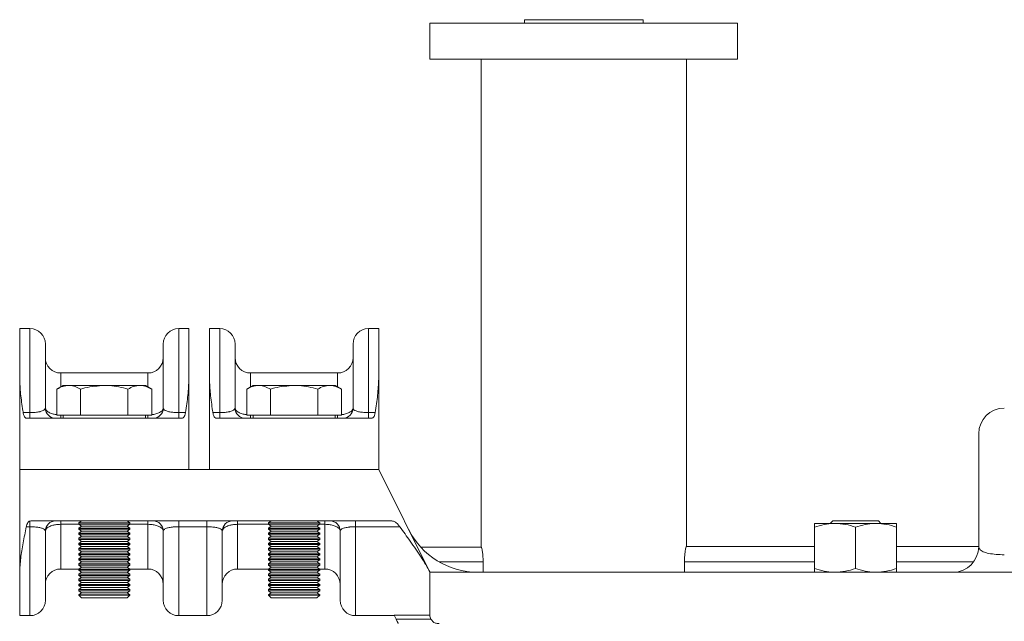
# Model space of a CAD drawing. Header units: millimetres. Extents: x -655 to 34, y 292 to 910.
# Tile 2 of 9: x -649 to -457, y 419 to 536. Entities that reach past the tile are written whole.
import ezdxf

# ---------------------------------------------------------------- set-up
doc = ezdxf.new("R2010")
doc.units = ezdxf.units.MM

msp = doc.modelspace()

# ---------------------------------------------------------------- linework, layer by layer
at = {"color": 7, "linetype": 'Continuous', "lineweight": 15}
for p, q in [((-550.137, 536.284), (-550.137, 535.594)), ((-550.137, 536.284), (-527.017, 536.284)), ((-527.017, 535.594), (-527.017, 536.284)), ((-568.577, 535.594), (-568.577, 528.594)), ((-568.577, 535.594), (-513.626, 535.594)), ((-513.626, 535.594), (-508.577, 535.594)), ((-508.577, 528.594), (-508.577, 535.594)), ((-568.577, 528.594), (-513.626, 528.594)), ((-558.577, 528.594), (-558.577, 433.448)), ((-518.577, 433.594), (-518.577, 528.594)), ((-513.626, 528.594), (-508.577, 528.594)), ((-646.577, 476.066), (-648.577, 476.066)), ((-648.577, 466.296), (-648.577, 476.066)), ((-615.577, 476.066), (-617.577, 476.066)), ((-615.577, 466.296), (-615.577, 476.066)), ((-609.577, 476.066), (-611.577, 476.066)), ((-611.577, 466.296), (-611.577, 476.066)), ((-578.577, 476.066), (-580.577, 476.066)), ((-578.577, 466.296), (-578.577, 476.066)), ((-643.577, 473.066), (-643.577, 460.594)), ((-620.577, 460.594), (-620.577, 473.066)), ((-606.577, 473.066), (-606.577, 460.594)), ((-583.577, 460.594), (-583.577, 473.066)), ((-623.577, 467.423), (-640.577, 467.423)), ((-586.577, 467.423), (-603.577, 467.423)), ((-648.577, 448.594), (-648.577, 466.296)), ((-640.077, 464.994), (-641.315, 464.28)), ((-639.006, 464.994), (-640.077, 464.994)), ((-632.077, 464.994), (-639.006, 464.994)), ((-632.077, 464.994), (-625.149, 464.994)), ((-624.077, 464.994), (-625.149, 464.994)), ((-622.84, 464.28), (-624.077, 464.994)), ((-615.577, 466.296), (-615.577, 448.594)), ((-611.577, 448.594), (-611.577, 466.296)), ((-603.077, 464.994), (-604.315, 464.28)), ((-602.006, 464.994), (-603.077, 464.994)), ((-595.077, 464.994), (-602.006, 464.994)), ((-595.077, 464.994), (-588.149, 464.994)), ((-587.077, 464.994), (-588.149, 464.994)), ((-585.84, 464.28), (-587.077, 464.994)), ((-578.577, 466.296), (-578.577, 448.594)), ((-641.315, 459.194), (-641.315, 464.28)), ((-636.696, 459.194), (-636.696, 464.28)), ((-627.459, 459.194), (-627.459, 464.28)), ((-622.84, 459.194), (-622.84, 464.28)), ((-604.315, 459.194), (-604.315, 464.28)), ((-599.696, 459.194), (-599.696, 464.28)), ((-590.459, 459.194), (-590.459, 464.28)), ((-585.84, 459.194), (-585.84, 464.28)), ((-647.894, 459.704), (-646.577, 459.704)), ((-646.577, 459.704), (-646.577, 458.594)), ((-639.006, 459.194), (-641.315, 459.194)), ((-640.077, 459.194), (-640.077, 458.594)), ((-636.696, 459.194), (-639.006, 459.194)), ((-632.077, 459.194), (-636.696, 459.194)), ((-627.459, 459.194), (-632.077, 459.194)), ((-625.149, 459.194), (-627.459, 459.194)), ((-622.84, 459.194), (-625.149, 459.194)), ((-624.077, 458.594), (-624.077, 459.194)), ((-617.577, 459.704), (-617.577, 458.594)), ((-617.577, 459.704), (-616.261, 459.704)), ((-610.894, 459.704), (-609.577, 459.704)), ((-609.577, 459.704), (-609.577, 458.594)), ((-602.006, 459.194), (-604.315, 459.194)), ((-603.077, 459.194), (-603.077, 458.594)), ((-599.696, 459.194), (-602.006, 459.194)), ((-595.077, 459.194), (-599.696, 459.194)), ((-590.459, 459.194), (-595.077, 459.194)), ((-588.149, 459.194), (-590.459, 459.194)), ((-585.84, 459.194), (-588.149, 459.194)), ((-587.077, 458.594), (-587.077, 459.194)), ((-580.577, 459.704), (-580.577, 458.594)), ((-580.577, 459.704), (-579.261, 459.704)), ((-647.205, 458.594), (-633.577, 458.594)), ((-633.577, 458.594), (-630.577, 458.594)), ((-630.577, 458.594), (-616.95, 458.594)), ((-610.205, 458.594), (-596.577, 458.594)), ((-596.577, 458.594), (-593.577, 458.594)), ((-593.577, 458.594), (-579.95, 458.594)), ((-461.577, 433.594), (-461.577, 455.594)), ((-643.109, 448.594), (-648.577, 448.594)), ((-648.577, 428.523), (-648.577, 448.594)), ((-643.109, 448.594), (-631.577, 448.594)), ((-628.616, 448.594), (-631.577, 448.594)), ((-628.616, 448.594), (-622.753, 448.594)), ((-622.753, 448.594), (-607.312, 448.594)), ((-596.577, 448.594), (-607.312, 448.594)), ((-596.577, 448.594), (-593.577, 448.594)), ((-589.594, 448.594), (-593.577, 448.594)), ((-589.594, 448.594), (-589.193, 448.594)), ((-578.577, 448.594), (-589.193, 448.594)), ((-578.577, 448.594), (-568.577, 428.594)), ((-646.577, 438.573), (-646.421, 438.594)), ((-646.577, 438.573), (-646.577, 437.456)), ((-631.577, 438.594), (-646.421, 438.594)), ((-640.577, 438.594), (-640.577, 437.925)), ((-636.523, 438.594), (-637.077, 438.206)), ((-637.077, 438.206), (-637.077, 437.982)), ((-637.077, 438.206), (-627.077, 438.206)), ((-637.077, 437.982), (-636.523, 437.594)), ((-637.077, 437.982), (-627.077, 437.982)), ((-628.616, 438.594), (-631.577, 438.594)), ((-622.753, 438.594), (-628.616, 438.594)), ((-627.077, 438.206), (-627.632, 438.594)), ((-627.632, 437.594), (-627.077, 437.982)), ((-627.077, 437.982), (-627.077, 438.206)), ((-623.577, 438.594), (-623.577, 437.925)), ((-622.753, 438.594), (-598.287, 438.594)), ((-617.577, 438.594), (-617.577, 437.456)), ((-612.077, 438.594), (-612.077, 437.456)), ((-606.077, 438.594), (-606.077, 437.925)), ((-599.523, 438.594), (-600.077, 438.206)), ((-600.077, 438.206), (-600.077, 437.982)), ((-600.077, 438.206), (-590.077, 438.206)), ((-600.077, 437.982), (-599.523, 437.594)), ((-600.077, 437.982), (-590.077, 437.982)), ((-575.99, 438.594), (-592.281, 438.594)), ((-590.077, 438.206), (-590.632, 438.594)), ((-590.632, 437.594), (-590.077, 437.982)), ((-590.077, 437.982), (-590.077, 438.206)), ((-589.077, 438.594), (-589.077, 437.925)), ((-583.077, 438.594), (-583.077, 437.456)), ((-489.577, 438.094), (-493.577, 438.094)), ((-490.023, 438.594), (-490.523, 438.094)), ((-485.577, 438.594), (-490.023, 438.594)), ((-481.577, 438.094), (-489.577, 438.094)), ((-481.132, 438.594), (-485.577, 438.594)), ((-477.577, 438.094), (-481.577, 438.094)), ((-480.632, 438.094), (-481.132, 438.594)), ((-646.577, 437.456), (-647.292, 437.456)), ((-643.577, 436.594), (-643.577, 423.122)), ((-636.523, 437.594), (-637.077, 437.206)), ((-637.077, 437.206), (-637.077, 436.982)), ((-637.077, 437.206), (-627.077, 437.206)), ((-637.077, 436.982), (-636.523, 436.594)), ((-637.077, 436.982), (-627.077, 436.982)), ((-636.523, 436.594), (-637.077, 436.206)), ((-637.077, 436.206), (-637.077, 435.982)), ((-637.077, 436.206), (-627.077, 436.206)), ((-637.077, 435.982), (-636.523, 435.594)), ((-637.077, 435.982), (-627.077, 435.982)), ((-636.523, 437.594), (-627.632, 437.594)), ((-636.523, 436.594), (-627.632, 436.594)), ((-627.077, 437.206), (-627.632, 437.594)), ((-627.632, 436.594), (-627.077, 436.982)), ((-627.077, 436.206), (-627.632, 436.594)), ((-627.632, 435.594), (-627.077, 435.982)), ((-627.077, 436.982), (-627.077, 437.206)), ((-627.077, 435.982), (-627.077, 436.206)), ((-620.577, 423.122), (-620.577, 436.594)), ((-612.077, 437.456), (-617.577, 437.456)), ((-609.077, 436.594), (-609.077, 423.122)), ((-599.523, 437.594), (-600.077, 437.206)), ((-600.077, 437.206), (-600.077, 436.982)), ((-600.077, 437.206), (-590.077, 437.206)), ((-600.077, 436.982), (-599.523, 436.594)), ((-600.077, 436.982), (-590.077, 436.982)), ((-599.523, 436.594), (-600.077, 436.206)), ((-600.077, 436.206), (-600.077, 435.982)), ((-600.077, 436.206), (-590.077, 436.206)), ((-600.077, 435.982), (-599.523, 435.594)), ((-600.077, 435.982), (-590.077, 435.982)), ((-599.523, 437.594), (-590.632, 437.594)), ((-599.523, 436.594), (-590.632, 436.594)), ((-590.077, 437.206), (-590.632, 437.594)), ((-590.632, 436.594), (-590.077, 436.982)), ((-590.077, 436.206), (-590.632, 436.594)), ((-590.632, 435.594), (-590.077, 435.982)), ((-590.077, 436.982), (-590.077, 437.206)), ((-590.077, 435.982), (-590.077, 436.206)), ((-586.077, 423.122), (-586.077, 436.594)), ((-574.446, 437.456), (-583.077, 437.456)), ((-493.577, 429.309), (-493.577, 437.38)), ((-485.577, 429.309), (-485.577, 437.38)), ((-477.577, 429.309), (-477.577, 437.38)), ((-636.523, 435.594), (-637.077, 435.206)), ((-637.077, 435.206), (-637.077, 434.982)), ((-637.077, 435.206), (-627.077, 435.206)), ((-637.077, 434.982), (-636.523, 434.594)), ((-637.077, 434.982), (-627.077, 434.982)), ((-636.523, 434.594), (-637.077, 434.206)), ((-637.077, 434.206), (-637.077, 433.982)), ((-637.077, 434.206), (-627.077, 434.206)), ((-637.077, 433.982), (-636.523, 433.594)), ((-637.077, 433.982), (-627.077, 433.982)), ((-636.523, 435.594), (-627.632, 435.594)), ((-636.523, 434.594), (-627.632, 434.594)), ((-627.077, 435.206), (-627.632, 435.594)), ((-627.632, 434.594), (-627.077, 434.982)), ((-627.077, 434.206), (-627.632, 434.594)), ((-627.632, 433.594), (-627.077, 433.982)), ((-627.077, 434.982), (-627.077, 435.206)), ((-627.077, 433.982), (-627.077, 434.206)), ((-599.523, 435.594), (-600.077, 435.206)), ((-600.077, 435.206), (-600.077, 434.982)), ((-600.077, 435.206), (-590.077, 435.206)), ((-600.077, 434.982), (-599.523, 434.594)), ((-600.077, 434.982), (-590.077, 434.982)), ((-599.523, 434.594), (-600.077, 434.206)), ((-600.077, 434.206), (-600.077, 433.982)), ((-600.077, 434.206), (-590.077, 434.206)), ((-600.077, 433.982), (-599.523, 433.594)), ((-600.077, 433.982), (-590.077, 433.982)), ((-599.523, 435.594), (-590.632, 435.594)), ((-599.523, 434.594), (-590.632, 434.594)), ((-590.077, 435.206), (-590.632, 435.594)), ((-590.632, 434.594), (-590.077, 434.982)), ((-590.077, 434.206), (-590.632, 434.594)), ((-590.632, 433.594), (-590.077, 433.982)), ((-590.077, 434.982), (-590.077, 435.206)), ((-590.077, 433.982), (-590.077, 434.206)), ((-636.523, 433.594), (-637.077, 433.206)), ((-637.077, 433.206), (-637.077, 432.982)), ((-637.077, 433.206), (-627.077, 433.206)), ((-637.077, 432.982), (-636.523, 432.594)), ((-637.077, 432.982), (-627.077, 432.982)), ((-636.523, 432.594), (-637.077, 432.206)), ((-637.077, 432.206), (-637.077, 431.982)), ((-637.077, 432.206), (-627.077, 432.206)), ((-636.523, 433.594), (-627.632, 433.594)), ((-636.523, 432.594), (-627.632, 432.594)), ((-627.077, 433.206), (-627.632, 433.594)), ((-627.632, 432.594), (-627.077, 432.982)), ((-627.077, 432.206), (-627.632, 432.594)), ((-627.077, 432.982), (-627.077, 433.206)), ((-627.077, 431.982), (-627.077, 432.206)), ((-599.523, 433.594), (-600.077, 433.206)), ((-600.077, 433.206), (-600.077, 432.982)), ((-600.077, 433.206), (-590.077, 433.206)), ((-600.077, 432.982), (-599.523, 432.594)), ((-600.077, 432.982), (-590.077, 432.982)), ((-599.523, 432.594), (-600.077, 432.206)), ((-600.077, 432.206), (-600.077, 431.982)), ((-600.077, 432.206), (-590.077, 432.206)), ((-599.523, 433.594), (-590.632, 433.594)), ((-599.523, 432.594), (-590.632, 432.594)), ((-590.077, 433.206), (-590.632, 433.594)), ((-590.632, 432.594), (-590.077, 432.982)), ((-590.077, 432.206), (-590.632, 432.594)), ((-590.077, 432.982), (-590.077, 433.206)), ((-590.077, 431.982), (-590.077, 432.206)), ((-558.502, 433.448), (-570.355, 433.448)), ((-518.594, 433.594), (-493.577, 433.594)), ((-477.577, 433.594), (-461.577, 433.594)), ((-637.077, 431.982), (-636.523, 431.594)), ((-637.077, 431.982), (-627.077, 431.982)), ((-636.523, 431.594), (-637.077, 431.206)), ((-637.077, 431.206), (-637.077, 430.982)), ((-637.077, 431.206), (-627.077, 431.206)), ((-637.077, 430.982), (-636.523, 430.594)), ((-637.077, 430.982), (-627.077, 430.982)), ((-636.523, 430.594), (-637.077, 430.206)), ((-637.077, 430.206), (-637.077, 429.982)), ((-637.077, 430.206), (-627.077, 430.206)), ((-636.523, 431.594), (-627.632, 431.594)), ((-636.523, 430.594), (-627.632, 430.594)), ((-627.632, 431.594), (-627.077, 431.982)), ((-627.077, 431.206), (-627.632, 431.594)), ((-627.632, 430.594), (-627.077, 430.982)), ((-627.077, 430.206), (-627.632, 430.594)), ((-627.077, 430.982), (-627.077, 431.206)), ((-627.077, 429.982), (-627.077, 430.206)), ((-600.077, 431.982), (-599.523, 431.594)), ((-600.077, 431.982), (-590.077, 431.982)), ((-599.523, 431.594), (-600.077, 431.206)), ((-600.077, 431.206), (-600.077, 430.982)), ((-600.077, 431.206), (-590.077, 431.206)), ((-600.077, 430.982), (-599.523, 430.594)), ((-600.077, 430.982), (-590.077, 430.982)), ((-599.523, 430.594), (-600.077, 430.206)), ((-600.077, 430.206), (-600.077, 429.982)), ((-600.077, 430.206), (-590.077, 430.206)), ((-599.523, 431.594), (-590.632, 431.594)), ((-599.523, 430.594), (-590.632, 430.594)), ((-590.632, 431.594), (-590.077, 431.982)), ((-590.077, 431.206), (-590.632, 431.594)), ((-590.632, 430.594), (-590.077, 430.982)), ((-590.077, 430.206), (-590.632, 430.594)), ((-590.077, 430.982), (-590.077, 431.206)), ((-590.077, 429.982), (-590.077, 430.206)), ((-558.212, 428.594), (-558.212, 430.594)), ((-518.943, 430.594), (-518.943, 428.594)), ((-648.577, 420.122), (-648.577, 428.523)), ((-640.577, 429.217), (-637.062, 429.217)), ((-637.077, 429.982), (-636.523, 429.594)), ((-637.077, 429.982), (-627.077, 429.982)), ((-636.523, 429.594), (-637.077, 429.206)), ((-637.077, 429.206), (-637.077, 428.982)), ((-637.077, 429.206), (-627.077, 429.206)), ((-637.077, 428.982), (-636.523, 428.594)), ((-637.077, 428.982), (-627.077, 428.982)), ((-636.523, 428.594), (-637.077, 428.206)), ((-637.077, 428.206), (-637.077, 427.982)), ((-637.077, 428.206), (-627.077, 428.206)), ((-636.523, 429.594), (-627.632, 429.594)), ((-636.523, 428.594), (-627.632, 428.594)), ((-627.632, 429.594), (-627.077, 429.982)), ((-627.077, 429.206), (-627.632, 429.594)), ((-627.632, 428.594), (-627.077, 428.982)), ((-627.077, 428.206), (-627.632, 428.594)), ((-627.093, 429.217), (-623.577, 429.217)), ((-627.077, 428.982), (-627.077, 429.206)), ((-627.077, 427.982), (-627.077, 428.206)), ((-606.077, 429.217), (-600.062, 429.217)), ((-600.077, 429.982), (-599.523, 429.594)), ((-600.077, 429.982), (-590.077, 429.982)), ((-599.523, 429.594), (-600.077, 429.206)), ((-600.077, 429.206), (-600.077, 428.982)), ((-600.077, 429.206), (-590.077, 429.206)), ((-600.077, 428.982), (-599.523, 428.594)), ((-600.077, 428.982), (-590.077, 428.982)), ((-599.523, 428.594), (-600.077, 428.206)), ((-600.077, 428.206), (-600.077, 427.982)), ((-600.077, 428.206), (-590.077, 428.206)), ((-599.523, 429.594), (-590.632, 429.594)), ((-599.523, 428.594), (-590.632, 428.594)), ((-590.632, 429.594), (-590.077, 429.982)), ((-590.077, 429.206), (-590.632, 429.594)), ((-590.632, 428.594), (-590.077, 428.982)), ((-590.077, 428.206), (-590.632, 428.594)), ((-590.093, 429.217), (-589.077, 429.217)), ((-590.077, 428.982), (-590.077, 429.206)), ((-590.077, 427.982), (-590.077, 428.206)), ((-568.577, 428.594), (-568.577, 428.594)), ((-568.577, 428.594), (-568.577, 420.219)), ((-568.577, 428.594), (-559.307, 428.594)), ((-559.307, 428.594), (-545.307, 428.594)), ((-545.307, 428.594), (-530.932, 428.594)), ((-530.932, 428.594), (-475.458, 428.594)), ((-442.1, 428.594), (-475.458, 428.594)), ((-637.077, 427.982), (-636.523, 427.594)), ((-637.077, 427.982), (-627.077, 427.982)), ((-636.523, 427.594), (-637.077, 427.206)), ((-637.077, 427.206), (-637.077, 426.982)), ((-637.077, 427.206), (-627.077, 427.206)), ((-637.077, 426.982), (-636.523, 426.594)), ((-637.077, 426.982), (-627.077, 426.982)), ((-636.523, 426.594), (-637.077, 426.206)), ((-636.523, 427.594), (-627.632, 427.594)), ((-636.523, 426.594), (-627.632, 426.594)), ((-627.632, 427.594), (-627.077, 427.982)), ((-627.077, 427.206), (-627.632, 427.594)), ((-627.632, 426.594), (-627.077, 426.982)), ((-627.077, 426.206), (-627.632, 426.594)), ((-627.077, 426.982), (-627.077, 427.206)), ((-600.077, 427.982), (-599.523, 427.594)), ((-600.077, 427.982), (-590.077, 427.982)), ((-599.523, 427.594), (-600.077, 427.206)), ((-600.077, 427.206), (-600.077, 426.982)), ((-600.077, 427.206), (-590.077, 427.206)), ((-600.077, 426.982), (-599.523, 426.594)), ((-600.077, 426.982), (-590.077, 426.982)), ((-599.523, 426.594), (-600.077, 426.206)), ((-599.523, 427.594), (-590.632, 427.594)), ((-599.523, 426.594), (-590.632, 426.594)), ((-590.632, 427.594), (-590.077, 427.982)), ((-590.077, 427.206), (-590.632, 427.594)), ((-590.632, 426.594), (-590.077, 426.982)), ((-590.077, 426.206), (-590.632, 426.594)), ((-590.077, 426.982), (-590.077, 427.206)), ((-637.077, 426.206), (-637.077, 425.982)), ((-637.077, 426.206), (-627.077, 426.206)), ((-637.077, 425.982), (-636.523, 425.594)), ((-637.077, 425.982), (-627.077, 425.982)), ((-636.523, 425.594), (-637.077, 425.206)), ((-637.077, 425.206), (-637.077, 424.982)), ((-637.077, 425.206), (-627.077, 425.206)), ((-637.077, 424.982), (-636.523, 424.594)), ((-637.077, 424.982), (-627.077, 424.982)), ((-636.523, 424.594), (-637.077, 424.206)), ((-636.523, 425.594), (-627.632, 425.594)), ((-636.523, 424.594), (-627.632, 424.594)), ((-627.632, 425.594), (-627.077, 425.982)), ((-627.077, 425.206), (-627.632, 425.594)), ((-627.632, 424.594), (-627.077, 424.982)), ((-627.077, 424.206), (-627.632, 424.594)), ((-627.077, 425.982), (-627.077, 426.206)), ((-627.077, 424.982), (-627.077, 425.206)), ((-600.077, 426.206), (-600.077, 425.982)), ((-600.077, 426.206), (-590.077, 426.206)), ((-600.077, 425.982), (-599.523, 425.594)), ((-600.077, 425.982), (-590.077, 425.982)), ((-599.523, 425.594), (-600.077, 425.206)), ((-600.077, 425.206), (-600.077, 424.982)), ((-600.077, 425.206), (-590.077, 425.206)), ((-600.077, 424.982), (-599.523, 424.594)), ((-600.077, 424.982), (-590.077, 424.982)), ((-599.523, 424.594), (-600.077, 424.206)), ((-599.523, 425.594), (-590.632, 425.594)), ((-599.523, 424.594), (-590.632, 424.594)), ((-590.632, 425.594), (-590.077, 425.982)), ((-590.077, 425.206), (-590.632, 425.594)), ((-590.632, 424.594), (-590.077, 424.982)), ((-590.077, 424.206), (-590.632, 424.594)), ((-590.077, 425.982), (-590.077, 426.206)), ((-590.077, 424.982), (-590.077, 425.206)), ((-637.077, 424.206), (-637.077, 424.149)), ((-637.077, 424.206), (-627.077, 424.206)), ((-637.077, 424.149), (-636.523, 423.594)), ((-637.077, 424.149), (-632.077, 424.149)), ((-636.523, 423.594), (-632.077, 423.594)), ((-632.077, 424.149), (-627.077, 424.149)), ((-632.077, 423.594), (-627.632, 423.594)), ((-627.632, 423.594), (-627.077, 424.149)), ((-627.077, 424.149), (-627.077, 424.206)), ((-600.077, 424.206), (-600.077, 424.149)), ((-600.077, 424.206), (-590.077, 424.206)), ((-600.077, 424.149), (-599.523, 423.594)), ((-600.077, 424.149), (-595.077, 424.149)), ((-599.523, 423.594), (-595.077, 423.594)), ((-595.077, 424.149), (-590.077, 424.149)), ((-595.077, 423.594), (-590.632, 423.594)), ((-590.632, 423.594), (-590.077, 424.149)), ((-590.077, 424.149), (-590.077, 424.206)), ((-648.577, 420.122), (-646.577, 420.122)), ((-617.577, 420.122), (-612.077, 420.122)), ((-583.077, 420.122), (-575.522, 420.122)), ((-575.57, 420.219), (-568.577, 420.219)), ((-575.188, 419.454), (-575.57, 420.219)), ((-568.415, 419.454), (-575.188, 419.454)), ((-568.577, 420.219), (-568.577, 420.044)), ((-568.577, 420.044), (-568.415, 419.454))]:
    msp.add_line(p, q, dxfattribs=at)
at = {"color": 8, "linetype": 'Continuous', "lineweight": 15}
for p, q in [((-646.577, 459.704), (-646.577, 476.066)), ((-617.577, 476.066), (-617.577, 459.704)), ((-609.577, 459.704), (-609.577, 476.066)), ((-580.577, 476.066), (-580.577, 459.704)), ((-640.577, 467.423), (-640.577, 464.705)), ((-623.577, 464.705), (-623.577, 467.423)), ((-603.577, 467.423), (-603.577, 464.705)), ((-586.577, 464.705), (-586.577, 467.423)), ((-640.577, 459.194), (-640.577, 458.594)), ((-623.577, 459.194), (-623.577, 458.594)), ((-603.577, 459.194), (-603.577, 458.594)), ((-586.577, 459.194), (-586.577, 458.594)), ((-640.577, 437.925), (-640.577, 429.217)), ((-636.996, 437.925), (-640.577, 437.925)), ((-623.577, 437.925), (-627.159, 437.925)), ((-623.577, 429.217), (-623.577, 437.925)), ((-606.077, 437.925), (-606.077, 429.217)), ((-599.996, 437.925), (-606.077, 437.925)), ((-589.077, 437.925), (-590.159, 437.925)), ((-589.077, 429.217), (-589.077, 437.925)), ((-646.577, 420.122), (-646.577, 437.456)), ((-617.577, 437.456), (-617.577, 420.122)), ((-612.077, 420.122), (-612.077, 437.456)), ((-583.077, 437.456), (-583.077, 420.122)), ((-558.212, 430.594), (-566.79, 430.594)), ((-493.577, 430.594), (-518.943, 430.594)), ((-462.577, 430.594), (-477.577, 430.594))]:
    msp.add_line(p, q, dxfattribs=at)
at = {"color": 7, "linetype": 'Continuous', "lineweight": 15, "flags": 128}
msp.add_lwpolyline([(-574.758, 418.594), (-574.806, 418.69), (-574.949, 418.977), (-575.188, 419.454)], dxfattribs=at)
at = {"color": 7, "linetype": 'Continuous', "lineweight": 15}
for centre, radius, start, end in [((-646.577, 473.066), 3, 0, 90), ((-617.577, 473.066), 3, 90, 180), ((-609.577, 473.066), 3, 0, 90), ((-580.577, 473.066), 3, 90, 180), ((-640.577, 470.423), 3, 180, 270), ((-623.577, 470.423), 3, 270, 0), ((-603.577, 470.423), 3, 180, 270), ((-586.577, 470.423), 3, 270, 0), ((-641.577, 460.594), 2, 180, 270), ((-622.577, 460.594), 2, 270, 0), ((-604.577, 460.594), 2, 180, 270), ((-585.577, 460.594), 2, 270, 0), ((-456.577, 455.594), 5, 90, 180), ((-641.577, 436.594), 2, 90, 180), ((-622.577, 436.594), 2, 0, 90), ((-607.077, 436.594), 2, 90, 180), ((-588.077, 436.594), 2, 0, 90), ((-559.307, 443.594), 15, 206.56505, 270), ((-466.577, 433.594), 5, 270, 0), ((-640.577, 426.217), 3, 90, 180), ((-623.577, 426.217), 3, 0, 90), ((-606.077, 426.217), 3, 90, 180), ((-589.077, 426.217), 3, 0, 90), ((-646.577, 423.122), 3, 270, 0), ((-617.577, 423.122), 3, 180, 270), ((-612.077, 423.122), 3, 270, 0), ((-583.077, 423.122), 3, 180, 270)]:
    msp.add_arc(centre, radius, start, end, dxfattribs=at)
for points, knots in [([(-648.577, 466.296), (-648.537, 465.332), (-648.456, 463.382), (-648.107, 461.083), (-647.913, 459.826), (-647.894, 459.704)], [0, 0, 0, 0, 0.4689657, 0.9484472, 1, 1, 1, 1]), ([(-641.315, 464.28), (-640.94, 464.479), (-640.183, 464.882), (-639.4, 464.957), (-639.006, 464.994)], [0, 0, 0, 0, 0.4954568, 1, 1, 1, 1]), ([(-639.006, 464.994), (-638.951, 464.993), (-638.536, 464.987), (-637.755, 464.831), (-637.051, 464.464), (-636.696, 464.28)], [0, 0, 0, 0, 0.070083, 0.5307817, 1, 1, 1, 1]), ([(-636.696, 464.28), (-636.413, 464.359), (-634.909, 464.782), (-633.346, 464.899), (-632.077, 464.994)], [0, 0, 0, 0, 0.1886976, 1, 1, 1, 1]), ([(-632.077, 464.994), (-631.742, 464.987), (-630.18, 464.956), (-628.656, 464.577), (-627.459, 464.28)], [0, 0, 0, 0, 0.2143772, 1, 1, 1, 1]), ([(-627.459, 464.28), (-627.084, 464.479), (-626.327, 464.882), (-625.544, 464.957), (-625.149, 464.994)], [0, 0, 0, 0, 0.4954589, 1, 1, 1, 1]), ([(-625.149, 464.994), (-625.094, 464.993), (-624.68, 464.987), (-623.898, 464.831), (-623.195, 464.464), (-622.84, 464.28)], [0, 0, 0, 0, 0.070087, 0.5307838, 1, 1, 1, 1]), ([(-616.261, 459.704), (-616.08, 460.862), (-615.715, 463.202), (-615.624, 465.257), (-615.577, 466.296)], [0, 0, 0, 0, 0.4945278, 1, 1, 1, 1]), ([(-611.577, 466.296), (-611.537, 465.332), (-611.456, 463.382), (-611.107, 461.083), (-610.913, 459.826), (-610.894, 459.704)], [0, 0, 0, 0, 0.4689657, 0.9484472, 1, 1, 1, 1]), ([(-604.315, 464.28), (-603.94, 464.479), (-603.183, 464.882), (-602.4, 464.957), (-602.006, 464.994)], [0, 0, 0, 0, 0.4954568, 1, 1, 1, 1]), ([(-602.006, 464.994), (-601.951, 464.993), (-601.536, 464.987), (-600.755, 464.831), (-600.051, 464.464), (-599.696, 464.28)], [0, 0, 0, 0, 0.070083, 0.5307817, 1, 1, 1, 1]), ([(-599.696, 464.28), (-599.413, 464.359), (-597.909, 464.782), (-596.346, 464.899), (-595.077, 464.994)], [0, 0, 0, 0, 0.1886976, 1, 1, 1, 1]), ([(-595.077, 464.994), (-594.742, 464.987), (-593.18, 464.956), (-591.656, 464.577), (-590.459, 464.28)], [0, 0, 0, 0, 0.2143772, 1, 1, 1, 1]), ([(-590.459, 464.28), (-590.084, 464.479), (-589.327, 464.882), (-588.544, 464.957), (-588.149, 464.994)], [0, 0, 0, 0, 0.4954589, 1, 1, 1, 1]), ([(-588.149, 464.994), (-588.094, 464.993), (-587.68, 464.987), (-586.898, 464.831), (-586.195, 464.464), (-585.84, 464.28)], [0, 0, 0, 0, 0.070087, 0.5307838, 1, 1, 1, 1]), ([(-579.261, 459.704), (-579.08, 460.862), (-578.715, 463.202), (-578.624, 465.257), (-578.577, 466.296)], [0, 0, 0, 0, 0.4945278, 1, 1, 1, 1]), ([(-647.205, 458.594), (-647.308, 458.617), (-647.514, 458.664), (-647.744, 459.044), (-647.852, 459.445), (-647.89, 459.679), (-647.894, 459.704)], [0, 0, 0, 0, 0.3277357, 0.656309, 0.9634259, 1, 1, 1, 1]), ([(-646.577, 459.704), (-646.303, 459.71), (-645.944, 459.716), (-645.314, 459.769), (-644.916, 459.827), (-644.312, 459.961), (-643.716, 460.185), (-643.627, 460.448), (-643.577, 460.594)], [0, 0, 0, 0, 0.1476159, 0.1930848, 0.3682955, 0.4065376, 0.6714643, 1, 1, 1, 1]), ([(-620.577, 460.594), (-620.547, 460.481), (-620.491, 460.27), (-620.024, 460.017), (-619.359, 459.84), (-618.522, 459.726), (-617.889, 459.712), (-617.577, 459.704)], [0, 0, 0, 0, 0.2551734, 0.4723087, 0.6599022, 0.832399, 1, 1, 1, 1]), ([(-616.261, 459.704), (-616.299, 459.515), (-616.374, 459.136), (-616.574, 458.762), (-616.777, 458.609), (-616.912, 458.597), (-616.95, 458.594)], [0, 0, 0, 0, 0.2899855, 0.5795724, 0.880134, 1, 1, 1, 1]), ([(-610.205, 458.594), (-610.308, 458.617), (-610.514, 458.664), (-610.744, 459.044), (-610.852, 459.445), (-610.89, 459.679), (-610.894, 459.704)], [0, 0, 0, 0, 0.3277357, 0.656309, 0.9634259, 1, 1, 1, 1]), ([(-609.577, 459.704), (-609.303, 459.71), (-608.944, 459.716), (-608.314, 459.769), (-607.916, 459.827), (-607.312, 459.961), (-606.716, 460.185), (-606.627, 460.448), (-606.577, 460.594)], [0, 0, 0, 0, 0.1476159, 0.1930848, 0.3682955, 0.4065376, 0.6714643, 1, 1, 1, 1]), ([(-583.577, 460.594), (-583.547, 460.481), (-583.491, 460.27), (-583.024, 460.017), (-582.359, 459.84), (-581.522, 459.726), (-580.889, 459.712), (-580.577, 459.704)], [0, 0, 0, 0, 0.25517321, 0.47230738, 0.65990238, 0.83239907, 1, 1, 1, 1]), ([(-579.261, 459.704), (-579.299, 459.515), (-579.374, 459.136), (-579.574, 458.762), (-579.777, 458.609), (-579.912, 458.597), (-579.95, 458.594)], [0, 0, 0, 0, 0.2899858, 0.579572, 0.8801339, 1, 1, 1, 1]), ([(-599.177, 448.594), (-598.671, 448.594), (-597.645, 448.594), (-595.952, 448.594), (-594.183, 448.594), (-592.015, 448.594), (-590.516, 448.594), (-589.594, 448.594)], [0, 0, 0, 0, 0.1752521, 0.3555106, 0.530791, 0.7113505, 1, 1, 1, 1]), ([(-647.292, 437.456), (-647.279, 437.516), (-647.227, 437.762), (-647.086, 438.137), (-646.852, 438.456), (-646.663, 438.537), (-646.577, 438.573)], [0, 0, 0, 0, 0.0982541, 0.404664, 0.7285362, 1, 1, 1, 1]), ([(-640.577, 437.925), (-640.852, 437.915), (-641.389, 437.895), (-642.19, 437.732), (-642.947, 437.444), (-643.483, 437.033), (-643.548, 436.73), (-643.577, 436.594)], [0, 0, 0, 0, 0.1718525, 0.3354865, 0.5431946, 0.7951598, 1, 1, 1, 1]), ([(-620.577, 436.594), (-620.622, 436.763), (-620.708, 437.093), (-621.333, 437.505), (-622.105, 437.77), (-622.867, 437.904), (-623.358, 437.919), (-623.577, 437.925)], [0, 0, 0, 0, 0.2529043, 0.4951809, 0.6919755, 0.8627782, 1, 1, 1, 1]), ([(-606.077, 437.925), (-606.352, 437.915), (-606.889, 437.895), (-607.69, 437.732), (-608.447, 437.444), (-608.983, 437.033), (-609.048, 436.73), (-609.077, 436.594)], [0, 0, 0, 0, 0.17185241, 0.33548629, 0.54319432, 0.79515942, 1, 1, 1, 1]), ([(-592.281, 438.594), (-593.416, 438.594), (-595.573, 438.594), (-597.415, 438.594), (-598.287, 438.594)], [0, 0, 0, 0, 0.526284, 1, 1, 1, 1]), ([(-586.077, 436.594), (-586.122, 436.763), (-586.208, 437.093), (-586.833, 437.505), (-587.605, 437.77), (-588.367, 437.904), (-588.858, 437.919), (-589.077, 437.925)], [0, 0, 0, 0, 0.2529047, 0.4951801, 0.691975, 0.862778, 1, 1, 1, 1]), ([(-575.99, 438.594), (-575.802, 438.558), (-575.437, 438.487), (-574.9, 438.038), (-574.584, 437.633), (-574.446, 437.456)], [0, 0, 0, 0, 0.37407754, 0.72732985, 1, 1, 1, 1]), ([(-489.577, 438.094), (-489.672, 438.093), (-490.39, 438.087), (-491.744, 437.931), (-492.963, 437.564), (-493.577, 437.38)], [0, 0, 0, 0, 0.0700857, 0.5307819, 1, 1, 1, 1]), ([(-493.577, 437.38), (-493.577, 437.487), (-493.577, 437.906), (-493.577, 438.014), (-493.577, 438.094)], [0, 0, 0, 0, 0.2575517, 1, 1, 1, 1]), ([(-485.577, 437.38), (-486.227, 437.579), (-487.538, 437.982), (-488.894, 438.057), (-489.577, 438.094)], [0, 0, 0, 0, 0.495458, 1, 1, 1, 1]), ([(-481.577, 438.094), (-481.672, 438.093), (-482.39, 438.087), (-483.744, 437.931), (-484.963, 437.564), (-485.577, 437.38)], [0, 0, 0, 0, 0.0700857, 0.5307821, 1, 1, 1, 1]), ([(-477.577, 437.38), (-478.227, 437.579), (-479.538, 437.982), (-480.894, 438.057), (-481.577, 438.094)], [0, 0, 0, 0, 0.495458, 1, 1, 1, 1]), ([(-477.577, 437.38), (-477.577, 437.487), (-477.577, 437.906), (-477.577, 438.014), (-477.577, 438.094)], [0, 0, 0, 0, 0.2575517, 1, 1, 1, 1]), ([(-647.292, 437.456), (-647.501, 436.396), (-647.923, 434.258), (-648.448, 431.243), (-648.534, 429.441), (-648.577, 428.523)], [0, 0, 0, 0, 0.32578164, 0.65647733, 1, 1, 1, 1]), ([(-643.577, 436.594), (-643.607, 436.701), (-643.662, 436.903), (-644.12, 437.149), (-644.787, 437.323), (-645.628, 437.435), (-646.264, 437.449), (-646.577, 437.456)], [0, 0, 0, 0, 0.2466231, 0.4645085, 0.6542736, 0.8294918, 1, 1, 1, 1]), ([(-617.577, 437.456), (-617.672, 437.456), (-618.05, 437.453), (-618.477, 437.427), (-619.081, 437.363), (-619.441, 437.3), (-619.993, 437.156), (-620.47, 436.949), (-620.541, 436.714), (-620.577, 436.594)], [0, 0, 0, 0, 0.05163574, 0.20674936, 0.23822823, 0.42643778, 0.45973311, 0.72295372, 1, 1, 1, 1]), ([(-609.077, 436.594), (-609.107, 436.701), (-609.162, 436.903), (-609.62, 437.149), (-610.287, 437.323), (-611.128, 437.435), (-611.764, 437.449), (-612.077, 437.456)], [0, 0, 0, 0, 0.2466229, 0.4645083, 0.6542735, 0.8294917, 1, 1, 1, 1]), ([(-583.077, 437.456), (-583.172, 437.456), (-583.55, 437.453), (-583.977, 437.427), (-584.581, 437.363), (-584.941, 437.3), (-585.493, 437.156), (-585.97, 436.949), (-586.041, 436.714), (-586.077, 436.594)], [0, 0, 0, 0, 0.0516357, 0.2067492, 0.2382281, 0.4264395, 0.4597331, 0.7229536, 1, 1, 1, 1]), ([(-568.577, 428.594), (-568.59, 428.62), (-569.073, 429.571), (-570.269, 431.555), (-572.307, 434.493), (-573.769, 436.519), (-574.446, 437.456)], [0, 0, 0, 0, 0.0094808, 0.3499079, 0.6991146, 1, 1, 1, 1]), ([(-558.502, 433.448), (-558.5, 433.441), (-558.471, 433.328), (-558.398, 432.985), (-558.29, 432.222), (-558.222, 431.376), (-558.214, 430.815), (-558.212, 430.594)], [0, 0, 0, 0, 0.0187052, 0.2854633, 0.5545783, 0.8241887, 1, 1, 1, 1]), ([(-518.943, 430.594), (-518.937, 430.928), (-518.924, 431.595), (-518.832, 432.486), (-518.723, 433.167), (-518.634, 433.539), (-518.605, 433.578), (-518.594, 433.594)], [0, 0, 0, 0, 0.2117018, 0.4233173, 0.6372667, 0.8535402, 1, 1, 1, 1]), ([(-461.577, 433.594), (-461.541, 433.413), (-461.466, 433.04), (-460.787, 432.584), (-459.666, 432.247), (-458.214, 432.038), (-457.119, 432.011), (-456.577, 431.998)], [0, 0, 0, 0, 0.2082273, 0.429612, 0.6292693, 0.8168589, 1, 1, 1, 1]), ([(-489.577, 428.594), (-489.672, 428.595), (-490.39, 428.601), (-491.744, 428.757), (-492.963, 429.124), (-493.577, 429.309)], [0, 0, 0, 0, 0.0700857, 0.5307817, 1, 1, 1, 1]), ([(-493.577, 429.309), (-493.577, 429.201), (-493.577, 428.782), (-493.577, 428.674), (-493.577, 428.594)], [0, 0, 0, 0, 0.2575516, 1, 1, 1, 1]), ([(-485.577, 429.309), (-486.227, 429.109), (-487.538, 428.706), (-488.894, 428.632), (-489.577, 428.594)], [0, 0, 0, 0, 0.4954579, 1, 1, 1, 1]), ([(-481.577, 428.594), (-481.672, 428.595), (-482.39, 428.601), (-483.744, 428.757), (-484.963, 429.124), (-485.577, 429.309)], [0, 0, 0, 0, 0.0700857, 0.5307819, 1, 1, 1, 1]), ([(-477.577, 429.309), (-478.227, 429.109), (-479.538, 428.706), (-480.894, 428.632), (-481.577, 428.594)], [0, 0, 0, 0, 0.4954579, 1, 1, 1, 1]), ([(-477.577, 429.309), (-477.577, 429.201), (-477.577, 428.782), (-477.577, 428.674), (-477.577, 428.594)], [0, 0, 0, 0, 0.2575516, 1, 1, 1, 1]), ([(-568.415, 419.454), (-568.183, 419.133), (-567.834, 418.652), (-567.039, 418.609), (-566.774, 418.594)], [0, 0, 0, 0, 0.6661919, 1, 1, 1, 1])]:
    msp.add_open_spline(points, degree=3, knots=knots, dxfattribs=at)
at = {"color": 8, "linetype": 'Continuous', "lineweight": 15}
for points, knots in [([(-643.577, 460.594), (-643.534, 460.425), (-643.448, 460.093), (-642.822, 459.683), (-642.079, 459.414), (-641.547, 459.337), (-641.315, 459.303)], [0, 0, 0, 0, 0.2989655, 0.5868813, 0.8199375, 1, 1, 1, 1]), ([(-622.84, 459.303), (-622.815, 459.304), (-622.533, 459.321), (-621.972, 459.456), (-621.21, 459.736), (-620.672, 460.152), (-620.607, 460.457), (-620.577, 460.594)], [0, 0, 0, 0, 0.0184446, 0.2116075, 0.4574593, 0.7564917, 1, 1, 1, 1]), ([(-606.577, 460.594), (-606.534, 460.425), (-606.448, 460.093), (-605.822, 459.683), (-605.079, 459.414), (-604.547, 459.337), (-604.315, 459.303)], [0, 0, 0, 0, 0.2989655, 0.5868813, 0.8199375, 1, 1, 1, 1]), ([(-585.84, 459.303), (-585.815, 459.304), (-585.533, 459.321), (-584.972, 459.456), (-584.21, 459.736), (-583.672, 460.152), (-583.607, 460.457), (-583.577, 460.594)], [0, 0, 0, 0, 0.0184446, 0.2116075, 0.4574593, 0.7564917, 1, 1, 1, 1])]:
    msp.add_open_spline(points, degree=3, knots=knots, dxfattribs=at)

doc.saveas('drawing.dxf')
